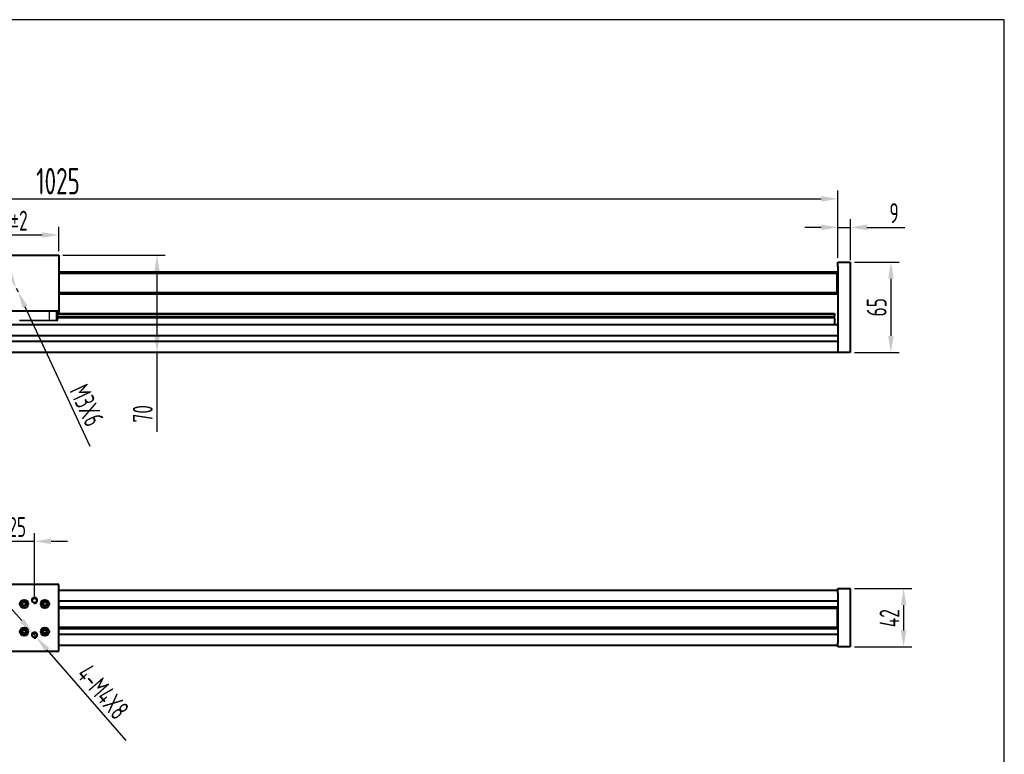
# Model space of a CAD drawing. Header units: millimetres. Extents: x 1373 to 1670, y -165 to 45.
# Tile 5 of 5: x 1521 to 1670, y -66 to 45. Entities that reach past the tile are written whole.
import ezdxf

# ---------------------------------------------------------------- set-up
doc = ezdxf.new("R2010")
doc.units = ezdxf.units.MM
for name, color, linetype in [('$DDT_AUDIT_GENERATED_(3A)', 7, 'Continuous'), ('$DDT_AUDIT_GENERATED_(41)', 7, 'Continuous'), ('MGN12C-1075', 7, 'Continuous'), ('MGN12滑块', 7, 'Continuous'), ('SFUR1605T3D-DFC7', 7, 'Continuous'), ('标注层', 7, 'Continuous'), ('连接块(16)', 7, 'Continuous'), ('铝型材2040X1123', 7, 'Continuous')]:
    doc.layers.add(name, color=color, linetype=linetype)
doc.styles.get("Standard").update_dxf_attribs({"font": 'isocp.shx', "width": 0.707, "bigfont": 'hztxt.shx'})
doc.dimstyles.new('ISO-25', dxfattribs={"dimtxt": 3, "dimasz": 2.5, "dimexe": 1.25, "dimexo": 0.625, "dimtad": 1, "dimtxsty": 'Standard', "dimcen": 2.5, "dimadec": 0, "dimazin": 0, "dimtfac": 1, "dimtmove": 0, "dimatfit": 3, "dimfxl": 1, "dimarcsym": 0})

# ---------------------------------------------------------------- blocks, each defined once
blk = doc.blocks.new('*D12')
at = {"layer": 'Defpoints', "color": 0, "transparency": 16777216}
for p in [(1644.72, 17.81), (1408.89, 11.39), (1644.72, 8.24)]:
    blk.add_point(p, dxfattribs=at)
at = {"layer": '标注层', "color": 0, "lineweight": -2, "transparency": 16777216}
for p, q in [((1408.89, 12.02), (1408.89, 19.06)), ((1644.72, 8.87), (1644.72, 19.06)), ((1411.39, 17.81), (1642.22, 17.81))]:
    blk.add_line(p, q, dxfattribs=at)
at = {"layer": '标注层', "color": 0, "transparency": 16777216}
for points in [[(1411.39, 18.23), (1411.39, 17.39), (1408.89, 17.81)], [(1642.22, 18.23), (1642.22, 17.39), (1644.72, 17.81)]]:
    blk.add_solid(points, dxfattribs=at)
at = {"layer": '标注层', "color": 0, "transparency": 16777216, "insert": (1526.8, 20.48), "char_height": 3, "attachment_point": 5}
blk.add_mtext('{\\H1.3333x;1025}', dxfattribs=at)
blk = doc.blocks.new('*D14')
at = {"layer": 'Defpoints', "color": 0, "transparency": 16777216}
for p in [(1520.49, 4.33), (1520.76, 3.76)]:
    blk.add_point(p, dxfattribs=at)
at = {"layer": '标注层', "color": 0, "lineweight": -2, "transparency": 16777216}
for p, q in [((1519.44, 6.6), (1518.38, 8.86)), ((1520.49, 4.33), (1520.76, 3.76)), ((1531.66, -19.61), (1521.82, 1.49))]:
    blk.add_line(p, q, dxfattribs=at)
at = {"layer": '标注层', "color": 0, "transparency": 16777216}
for points in [[(1519.81, 6.77), (1519.06, 6.42), (1520.49, 4.33)], [(1522.19, 1.67), (1521.44, 1.32), (1520.76, 3.76)]]:
    blk.add_solid(points, dxfattribs=at)
at = {"layer": '标注层', "color": 0, "transparency": 16777216, "insert": (1531.15, -13.4), "char_height": 3, "attachment_point": 5, "rotation": 295.0139}
blk.add_mtext('M3X6', dxfattribs=at)
blk = doc.blocks.new('*D18')
at = {"layer": 'Defpoints', "color": 0, "transparency": 16777216}
for p in [(1646.61, 13.5), (1644.72, 8.24), (1646.61, 7.93)]:
    blk.add_point(p, dxfattribs=at)
at = {"layer": '标注层', "color": 0, "lineweight": -2, "transparency": 16777216}
for p, q in [((1642.22, 13.5), (1639.72, 13.5)), ((1644.72, 8.87), (1644.72, 14.75)), ((1644.72, 13.5), (1646.61, 13.5)), ((1646.61, 8.55), (1646.61, 14.75)), ((1649.11, 13.5), (1654.83, 13.5))]:
    blk.add_line(p, q, dxfattribs=at)
at = {"layer": '标注层', "color": 0, "transparency": 16777216}
for points in [[(1642.22, 13.92), (1642.22, 13.08), (1644.72, 13.5)], [(1649.11, 13.92), (1649.11, 13.08), (1646.61, 13.5)]]:
    blk.add_solid(points, dxfattribs=at)
at = {"layer": '标注层', "color": 0, "transparency": 16777216, "insert": (1653.22, 15.66), "char_height": 3, "attachment_point": 5}
blk.add_mtext('9', dxfattribs=at)
blk = doc.blocks.new('*D19')
at = {"layer": 'Defpoints', "color": 0, "transparency": 16777216}
for p in [(1646.61, 8.24), (1646.61, -5.41), (1652.74, -5.41)]:
    blk.add_point(p, dxfattribs=at)
at = {"layer": '标注层', "color": 0, "lineweight": -2, "transparency": 16777216}
for p, q in [((1647.23, 8.24), (1653.99, 8.24)), ((1652.74, 5.74), (1652.74, -2.91)), ((1647.23, -5.41), (1653.99, -5.41))]:
    blk.add_line(p, q, dxfattribs=at)
at = {"layer": '标注层', "color": 0, "transparency": 16777216}
for points in [[(1652.33, 5.74), (1653.16, 5.74), (1652.74, 8.24)], [(1652.33, -2.91), (1653.16, -2.91), (1652.74, -5.41)]]:
    blk.add_solid(points, dxfattribs=at)
at = {"layer": '标注层', "color": 0, "transparency": 16777216, "insert": (1650.59, 1.42), "char_height": 3, "attachment_point": 5, "rotation": 90}
blk.add_mtext('65', dxfattribs=at)
blk = doc.blocks.new('*D22')
at = {"layer": 'Defpoints', "color": 0, "transparency": 16777216}
for p in [(1646.61, -41.11), (1646.61, -49.93), (1654.66, -49.93)]:
    blk.add_point(p, dxfattribs=at)
at = {"layer": '标注层', "color": 0, "lineweight": -2, "transparency": 16777216}
for p, q in [((1647.23, -41.11), (1655.91, -41.11)), ((1654.66, -43.61), (1654.66, -47.43)), ((1647.23, -49.93), (1655.91, -49.93))]:
    blk.add_line(p, q, dxfattribs=at)
at = {"layer": '标注层', "color": 0, "transparency": 16777216}
for points in [[(1654.25, -43.61), (1655.08, -43.61), (1654.66, -41.11)], [(1654.25, -47.43), (1655.08, -47.43), (1654.66, -49.93)]]:
    blk.add_solid(points, dxfattribs=at)
at = {"layer": '标注层', "color": 0, "transparency": 16777216, "insert": (1652.53, -45.58), "char_height": 3, "attachment_point": 5, "rotation": 90}
blk.add_mtext('42', dxfattribs=at)
blk = doc.blocks.new('*D23')
at = {"layer": 'Defpoints', "color": 0, "transparency": 16777216}
for p in [(1526.93, 9.29), (1526.93, -5.41), (1541.77, -5.41)]:
    blk.add_point(p, dxfattribs=at)
at = {"layer": '标注层', "color": 0, "lineweight": -2, "transparency": 16777216}
for p, q in [((1527.55, 9.29), (1543.02, 9.29)), ((1541.77, 6.79), (1541.77, -2.91)), ((1527.55, -5.41), (1543.02, -5.41)), ((1541.77, -5.41), (1541.77, -17.43))]:
    blk.add_line(p, q, dxfattribs=at)
at = {"layer": '标注层', "color": 0, "transparency": 16777216}
for points in [[(1541.36, 6.79), (1542.19, 6.79), (1541.77, 9.29)], [(1541.36, -2.91), (1542.19, -2.91), (1541.77, -5.41)]]:
    blk.add_solid(points, dxfattribs=at)
at = {"layer": '标注层', "color": 0, "transparency": 16777216, "insert": (1539.62, -14.68), "char_height": 3, "attachment_point": 5, "rotation": 90}
blk.add_mtext('70', dxfattribs=at)
blk = doc.blocks.new('*D26')
at = {"layer": 'Defpoints', "color": 0, "transparency": 16777216}
for p in [(1526.93, 12.35), (1512.23, 9.29), (1526.93, 9.29)]:
    blk.add_point(p, dxfattribs=at)
at = {"layer": '标注层', "color": 0, "lineweight": -2, "transparency": 16777216}
for p, q in [((1512.23, 9.92), (1512.23, 13.6)), ((1526.93, 9.92), (1526.93, 13.6)), ((1514.73, 12.35), (1524.43, 12.35))]:
    blk.add_line(p, q, dxfattribs=at)
at = {"layer": '标注层', "color": 0, "transparency": 16777216}
for points in [[(1514.73, 12.77), (1514.73, 11.93), (1512.23, 12.35)], [(1524.43, 12.77), (1524.43, 11.93), (1526.93, 12.35)]]:
    blk.add_solid(points, dxfattribs=at)
at = {"layer": '标注层', "color": 0, "transparency": 16777216, "insert": (1519.58, 14.51), "char_height": 3, "attachment_point": 5}
blk.add_mtext('73%%P2', dxfattribs=at)
blk = doc.blocks.new('*D27')
at = {"layer": 'Defpoints', "color": 0, "transparency": 16777216}
for p in [(1523.25, -33.96), (1518, -42.89), (1523.25, -42.89)]:
    blk.add_point(p, dxfattribs=at)
at = {"layer": '标注层', "color": 0, "lineweight": -2, "transparency": 16777216}
for p, q in [((1518, -42.27), (1518, -32.71)), ((1523.25, -42.27), (1523.25, -32.71)), ((1515.5, -33.96), (1513, -33.96)), ((1518, -33.96), (1523.25, -33.96)), ((1525.75, -33.96), (1528.25, -33.96))]:
    blk.add_line(p, q, dxfattribs=at)
at = {"layer": '标注层', "color": 0, "transparency": 16777216}
for points in [[(1515.5, -33.54), (1515.5, -34.38), (1518, -33.96)], [(1525.75, -33.54), (1525.75, -34.38), (1523.25, -33.96)]]:
    blk.add_solid(points, dxfattribs=at)
at = {"layer": '标注层', "color": 0, "transparency": 16777216, "insert": (1520.63, -31.8), "char_height": 3, "attachment_point": 5}
blk.add_mtext('25', dxfattribs=at)
blk = doc.blocks.new('*D29')
at = {"layer": 'Defpoints', "color": 0, "transparency": 16777216}
for p in [(1522.98, -47.83), (1523.53, -48.46)]:
    blk.add_point(p, dxfattribs=at)
at = {"layer": '标注层', "color": 0, "lineweight": -2, "transparency": 16777216}
for p, q in [((1521.33, -45.94), (1519.69, -44.06)), ((1522.98, -47.83), (1523.53, -48.46)), ((1537.12, -64.05), (1525.17, -50.34))]:
    blk.add_line(p, q, dxfattribs=at)
at = {"layer": '标注层', "color": 0, "transparency": 16777216}
for points in [[(1521.65, -45.67), (1521.02, -46.22), (1522.98, -47.83)], [(1525.48, -50.07), (1524.86, -50.62), (1523.53, -48.46)]]:
    blk.add_solid(points, dxfattribs=at)
at = {"layer": '标注层', "color": 0, "transparency": 16777216, "insert": (1533.59, -56.72), "char_height": 3, "attachment_point": 5, "rotation": 311.0744}
blk.add_mtext('4-M4X8', dxfattribs=at)

msp = doc.modelspace()

# ---------------------------------------------------------------- linework, layer by layer
at = {"layer": '$DDT_AUDIT_GENERATED_(3A)', "color": 7, "linetype": 'Continuous', "lineweight": 40}
for p, q in [((1644.715, 7.612), (1644.715, 8.242)), ((1644.715, 8.242), (1646.605, 8.242)), ((1644.715, 7.612), (1644.715, -5.408)), ((1646.605, 8.242), (1646.605, 7.612)), ((1646.605, 7.612), (1646.605, -5.408)), ((1646.605, -5.408), (1644.715, -5.408)), ((1644.715, -41.738), (1644.715, -41.108)), ((1644.715, -41.108), (1646.605, -41.108)), ((1646.605, -41.108), (1646.605, -41.738)), ((1644.715, -41.738), (1644.715, -49.298)), ((1646.605, -41.738), (1646.605, -49.298)), ((1644.715, -49.928), (1644.715, -49.298)), ((1646.605, -49.928), (1644.715, -49.928)), ((1646.605, -49.298), (1646.605, -49.928))]:
    msp.add_line(p, q, dxfattribs=at)
at = {"layer": '$DDT_AUDIT_GENERATED_(41)'}
msp.add_lwpolyline([(1372.891, -165.108), (1669.891, -165.108), (1669.891, 44.892), (1372.891, 44.892)], close=True, dxfattribs=at)
at = {"layer": 'MGN12C-1075', "color": 7, "linetype": 'Continuous', "lineweight": 35}
for p, q in [((1526.79, 0.472), (1644.19, 0.472)), ((1644.19, 0.367), (1526.79, 0.367)), ((1526.79, 0.038), (1644.19, 0.038)), ((1526.79, -0.162), (1644.19, -0.162))]:
    msp.add_line(p, q, dxfattribs=at)
at = {"layer": 'MGN12C-1075', "color": 7, "linetype": 'Continuous', "lineweight": 40}
for p, q in [((1644.19, 0.472), (1644.19, 0.367)), ((1644.19, 0.367), (1644.19, 0.176)), ((1644.19, 0.147), (1644.19, 0.176)), ((1644.19, 0.055), (1644.19, 0.147)), ((1644.19, 0.038), (1644.19, 0.055)), ((1644.19, -0.162), (1644.19, 0.038)), ((1644.19, -0.179), (1644.19, -0.162)), ((1644.19, -0.271), (1644.19, -0.179)), ((1644.19, -0.3), (1644.19, -0.271)), ((1644.19, -0.3), (1644.19, -1.103)), ((1644.19, -1.103), (1644.19, -1.208))]:
    msp.add_line(p, q, dxfattribs=at)
at = {"layer": 'MGN12滑块', "color": 7, "linetype": 'Continuous'}
for p, q in [((1525.53, -0.515), (1525.53, 0.895)), ((1526.58, -0.515), (1526.58, 0.895)), ((1526.79, -0.515), (1526.79, 0.895)), ((1526.79, 0.545), (1526.916, 0.556)), ((1526.916, 0.892), (1526.916, 0.556)), ((1526.916, 0.556), (1526.941, 0.637)), ((1526.941, 0.647), (1526.942, 0.649)), ((1526.941, 0.643), (1526.942, 0.646)), ((1526.941, 0.64), (1526.942, 0.643)), ((1526.942, 0.64), (1526.941, 0.64)), ((1526.941, 0.64), (1526.942, 0.64)), ((1520.973, -0.515), (1525.53, -0.515)), ((1520.973, -0.578), (1525.53, -0.578)), ((1525.53, -0.513), (1526.58, -0.513)), ((1525.53, -0.578), (1525.53, -0.515)), ((1525.53, -0.576), (1526.58, -0.576)), ((1526.58, -0.578), (1526.58, -0.515)), ((1526.58, -0.515), (1526.79, -0.515)), ((1526.58, -0.578), (1526.79, -0.578)), ((1526.79, -0.578), (1526.79, -0.515))]:
    msp.add_line(p, q, dxfattribs=at)
at = {"layer": 'MGN12滑块', "color": 7, "linetype": 'Continuous', "lineweight": 40}
for p, q in [((1526.941, 1.148), (1526.926, 1.196)), ((1526.942, 1.147), (1526.941, 1.149)), ((1526.942, 1.146), (1526.941, 1.148)), ((1526.941, 1.147), (1526.942, 1.147)), ((1526.942, 1.144), (1526.941, 1.147)), ((1526.941, 1.146), (1526.942, 1.146)), ((1526.941, 1.144), (1526.942, 1.144)), ((1526.941, 0.943), (1526.999, 0.943)), ((1526.997, 0.842), (1526.941, 0.842)), ((1526.942, 1.144), (1526.942, 1.144)), ((1526.942, -43.743), (1526.926, -43.692)), ((1526.926, -47.343), (1526.942, -47.292))]:
    msp.add_line(p, q, dxfattribs=at)
for centre in [(1521.676, -43.418), (1524.826, -43.418), (1521.676, -47.618), (1524.826, -47.618)]:
    msp.add_circle(centre, 0.263, dxfattribs=at)
msp.add_arc((1526.93, 1.142), 0.0132, 24.24914, 30.96404, dxfattribs=at)
at = {"layer": 'MGN12滑块', "color": 7, "linetype": 'Continuous'}
for centre, radius, start, end in [((1523.307, 1.826), 3.819, 342.09128, 345.07172), ((1526.918, 0.643), 0.0244, 15.89356, 21.00621), ((1526.93, 0.641), 0.013, 23.13798, 29.92822)]:
    msp.add_arc(centre, radius, start, end, dxfattribs=at)
at = {"layer": 'MGN12滑块', "color": 7, "linetype": 'Continuous', "lineweight": 40}
for points, weights in [([(1526.941, 1.149), (1526.942, 1.147), (1526.942, 1.144)], [1.15677998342, 1.16368936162, 1.16643094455]), ([(1526.941, 1.147), (1526.941, 1.146), (1526.942, 1.146)], [1.15677998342, 1.15972814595, 1.16191750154]), ([(1526.999, 0.943), (1526.989, 0.987), (1526.941, 1.144)], [3.1821309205, 2.53681013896, 1.25960305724]), ([(1526.941, 0.842), (1526.944, 0.892), (1526.941, 0.943)], [1.15677998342, 1.17968874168, 1.15677998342]), ([(1526.969, -43.838), (1526.958, -43.801), (1526.941, -43.743)], [1.79429071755, 1.54244079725, 1.25960305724]), ([(1526.941, -47.292), (1526.958, -47.235), (1526.969, -47.198)], [1.25960305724, 1.54244079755, 1.79429071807])]:
    msp.add_rational_spline(points, weights, degree=2, dxfattribs=at)
at = {"layer": 'MGN12滑块', "color": 7, "linetype": 'Continuous'}
for points, weights in [([(1526.999, 0.842), (1526.989, 0.798), (1526.941, 0.64)], [3.1821309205, 2.53681013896, 1.25960305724]), ([(1526.942, 0.643), (1526.941, 0.643), (1526.941, 0.643)], [1.16191750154, 1.15972814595, 1.15677998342]), ([(1526.941, 0.637), (1526.942, 0.639), (1526.942, 0.64)], [1.16099766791, 1.16462177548, 1.16643094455])]:
    msp.add_rational_spline(points, weights, degree=2, dxfattribs=at)
at = {"layer": 'SFUR1605T3D-DFC7', "color": 7, "linetype": 'Continuous', "lineweight": 35}
for p, q in [((1644.61, 6.772), (1526.926, 6.772)), ((1526.926, 6.51), (1644.61, 6.51)), ((1526.926, 3.675), (1644.61, 3.675)), ((1526.926, 3.412), (1644.61, 3.412)), ((1644.61, -43.838), (1526.926, -43.838)), ((1526.926, -44.1), (1644.61, -44.1)), ((1526.926, -46.935), (1644.61, -46.935)), ((1526.926, -47.198), (1644.61, -47.198))]:
    msp.add_line(p, q, dxfattribs=at)
at = {"layer": 'SFUR1605T3D-DFC7', "color": 7, "linetype": 'Continuous', "lineweight": 40}
for p, q in [((1644.61, 3.412), (1644.61, 6.772)), ((1644.715, 6.667), (1644.61, 6.772)), ((1644.61, 3.412), (1644.715, 3.517)), ((1644.61, -43.838), (1644.61, -47.198)), ((1644.715, -43.943), (1644.61, -43.838)), ((1644.61, -47.198), (1644.715, -47.093))]:
    msp.add_line(p, q, dxfattribs=at)
at = {"layer": '连接块(16)', "color": 7, "linetype": 'Continuous', "lineweight": 40}
for p, q in [((1514.326, 9.295), (1526.926, 9.295)), ((1526.926, 9.295), (1526.926, 0.895)), ((1514.326, 0.895), (1526.926, 0.895)), ((1526.926, -40.478), (1514.326, -40.478)), ((1526.926, -50.558), (1526.926, -40.478)), ((1514.326, -50.558), (1526.926, -50.558))]:
    msp.add_line(p, q, dxfattribs=at)
for centre, radius in [((1521.676, -43.418), 0.63), ((1521.676, -43.418), 0.367), ((1523.251, -42.893), 0.34), ((1524.826, -43.418), 0.63), ((1524.826, -43.418), 0.367), ((1521.676, -47.618), 0.63), ((1521.676, -47.618), 0.367), ((1524.826, -47.618), 0.63), ((1524.826, -47.618), 0.367), ((1523.251, -48.143), 0.34)]:
    msp.add_circle(centre, radius, dxfattribs=at)
for centre in [(1523.251, -42.893), (1523.251, -48.143)]:
    msp.add_arc(centre, 0.42, 255, 195, dxfattribs=at)
at = {"layer": '铝型材2040X1123', "color": 7, "linetype": 'Continuous', "lineweight": 40}
for p, q in [((1417.495, -1.208), (1644.715, -1.208)), ((1408.885, -2.867), (1644.715, -2.867)), ((1644.715, -3.749), (1408.885, -3.749)), ((1644.715, -5.408), (1408.885, -5.408)), ((1526.926, -41.318), (1644.715, -41.318)), ((1526.926, -42.977), (1644.715, -42.977)), ((1644.631, -43.859), (1644.715, -43.859)), ((1644.631, -47.177), (1644.715, -47.177)), ((1644.715, -48.059), (1526.926, -48.059)), ((1644.715, -49.718), (1526.926, -49.718))]:
    msp.add_line(p, q, dxfattribs=at)

# ---------------------------------------------------------------- dimensions: what is measured, and where the dimension line sits
at = {"layer": '标注层'}
for base, p1, p2, text, picture, middle in [((1644.715, 17.809), (1408.885, 11.392), (1644.715, 8.242), '{\\H1.3333x;1025}', '*D12', (1526.8, 20.477)), ((1526.926, 12.349), (1512.226, 9.295), (1526.926, 9.295), '73%%P2', '*D26', (1519.576, 14.506)), ((1646.605, 13.501), (1644.715, 8.242), (1646.605, 7.927), '9', '*D18', (1653.217, 15.657))]:
    dim = msp.add_linear_dim(base=base, p1=p1, p2=p2, text=text, dimstyle='ISO-25', dxfattribs=at)
    dim.commit()
    dim.dimension.update_dxf_attribs({"geometry": picture, "text_midpoint": middle})
for base, p1, p2, text, picture, middle in [((1541.774, -5.408), (1526.926, 9.295), (1526.926, -5.408), '70', '*D23', (1541.774, -14.678)), ((1654.663, -49.928), (1646.605, -41.108), (1646.605, -49.928), '42', '*D22', (1654.663, -45.582))]:
    dim = msp.add_linear_dim(base=base, p1=p1, p2=p2, angle=90, text=text, dimstyle='ISO-25', dxfattribs=at)
    dim.commit()
    dim.dimension.update_dxf_attribs({"geometry": picture, "text_midpoint": middle, "dimtype": 160})
dim = msp.add_diameter_dim_2p(p1=(1520.493, 4.33), p2=(1520.76, 3.759), text='M3X6', dimstyle='ISO-25', dxfattribs=at)
dim.commit()
dim.dimension.update_dxf_attribs({"geometry": '*D14', "text_midpoint": (1529.191, -14.311), "dimtype": 163})
dim = msp.add_linear_dim(base=(1652.742, -5.408), p1=(1646.605, 8.242), p2=(1646.605, -5.408), angle=90, text='65', dimstyle='ISO-25', dxfattribs=at)
dim.commit()
dim.dimension.update_dxf_attribs({"geometry": '*D19', "text_midpoint": (1650.585, 1.417)})
dim = msp.add_linear_dim(base=(1523.251, -33.961), p1=(1518.001, -42.893), p2=(1523.251, -42.893), text='25', dimstyle='ISO-25', dxfattribs=at)
dim.commit()
dim.dimension.update_dxf_attribs({"geometry": '*D27', "text_midpoint": (1520.626, -33.961), "dimtype": 160})
dim = msp.add_diameter_dim_2p(p1=(1522.976, -47.826), p2=(1523.527, -48.459), text='4-M4X8', dimstyle='ISO-25', dxfattribs=at)
dim.commit()
dim.dimension.update_dxf_attribs({"geometry": '*D29', "text_midpoint": (1533.592, -56.725)})

doc.saveas('drawing.dxf')
